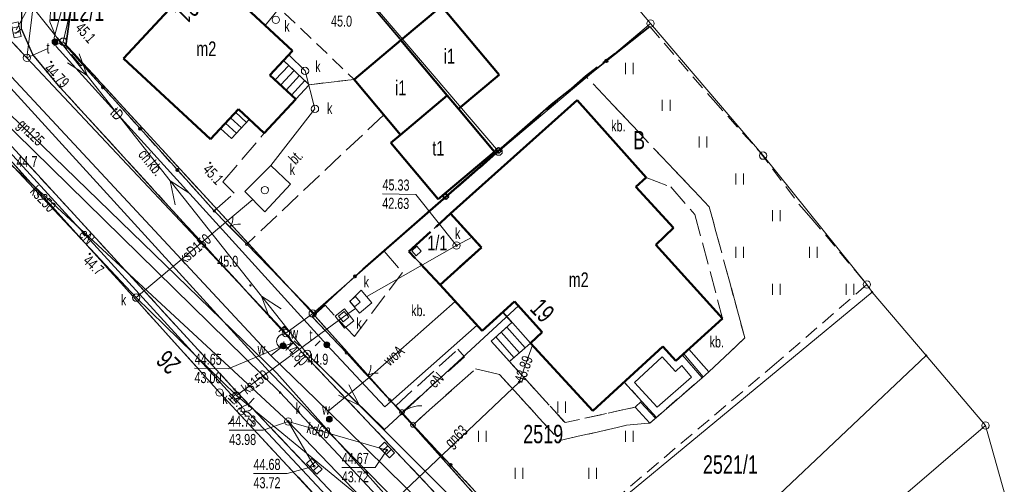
# Model space of a CAD drawing. Header units: millimetres. Extents: x 6552798 to 6553858, y 5859376 to 5860252.
# Tile 39 of 43: x 6553511 to 6553578, y 5860014 to 5860046. Entities that reach past the tile are written whole.
import ezdxf
from ezdxf.enums import TextEntityAlignment as Align

# ---------------------------------------------------------------- set-up
doc = ezdxf.new("R2010")
doc.units = ezdxf.units.MM
for name, pattern in [('1_1', [0]), ('1_OTKC', [1.5, 1, -0.5]), ('1_OTKJ', [2, 1.5, -0.5]), ('1_OTKK', [0]), ('1_OTKU', [2, 1.5, -0.5]), ('1_OTZI', [1.5, 1, -0.5]), ('1_OTZT', [1.5, 1, -0.5]), ('2_EGBA', [2.5, 2, -0.5]), ('2_EGBO', [0]), ('2_EGBS', [0]), ('2_EGBSG', [0]), ('2_EGBT', [0]), ('2_EGBU_A', [0]), ('3_SUEP_A', [0]), ('3_SUGP', [0]), ('3_SUKP', [0]), ('3_SUPK', [0]), ('3_SUTP_A', [0]), ('3_SUWP', [0]), ('GDE', [0]), ('GUK', [2, 1.5, -0.5])]:
    doc.linetypes.add(name, pattern=pattern)
for name, color, linetype, lineweight in [('Dzialki', 7, 'GDE', 18), ('EADTD_T_0', 7, 'Continuous', 25), ('EGBB_E_T_0', 7, 'Continuous', 20), ('EGBB_L_0', 7, '2_EGBU_A', 50), ('EGBC_E_T_3', 7, 'Continuous', 20), ('EGBC_L_3', 7, '2_EGBA', 50), ('EGBE_L_0', 7, '2_EGBT', 18), ('EGBE_L_3', 7, '2_EGBS', 18), ('EGBE_L_4', 7, '2_EGBO', 18), ('Kontury', 3, 'GUK', 18), ('Numery_dzialek', 7, 'Continuous', 13), ('Numery_konturow', 3, 'Continuous', 13), ('OTK_E_T_1', 7, 'Continuous', 0), ('OTK_E_T_3', 7, 'Continuous', 0), ('OTK_L_0', 7, '1_OTKJ', 18), ('OTK_L_1', 7, '1_OTKK', 25), ('OTK_L_18', 7, '1_1', 18), ('OTK_L_2', 7, '1_OTKC', 18), ('OTK_L_4', 7, '1_OTKU', 18), ('OTO_L_0', 7, 'Continuous', 35), ('OTO_L_1', 7, 'Continuous', 18), ('OTO_L_2', 7, 'Continuous', 18), ('OTR_T_0', 7, 'Continuous', 18), ('OTR_T_1', 7, 'Continuous', 18), ('OTZ_L_3', 7, '1_OTZT', 18), ('Punkty', 7, 'Continuous', 18), ('SUE_T_3', 7, 'Continuous', 18), ('SUEP_E_T_0', 1, 'Continuous', 0), ('SUEP_L_0', 1, '3_SUEP_A', 18), ('SUGP_E_T_0', 52, 'Continuous', 0), ('SUGP_L_0', 52, '3_SUGP', 18), ('SUGR_T_0', 52, 'Continuous', 18), ('SUK_E_T_4', 34, 'Continuous', 0), ('SUK_T_1', 34, 'Continuous', 18), ('SUK_T_3', 34, 'Continuous', 18), ('SUKP_E_T_0', 34, 'Continuous', 0), ('SUKP_L_0', 34, '3_SUKP', 18), ('SUKR_T_0', 34, 'Continuous', 18), ('SUP_E_T_1', 7, 'Continuous', 0), ('SUP_L_1', 7, '3_SUPK', 18), ('SUP_T_2', 7, 'Continuous', 18), ('SUP_T_4', 7, 'Continuous', 18), ('SUT_E_T_2', 30, 'Continuous', 0), ('SUT_T_2', 30, 'Continuous', 18), ('SUTP_E_T_0', 30, 'Continuous', 0), ('SUTP_L_0', 30, '3_SUTP_A', 18), ('SUW_E_T_2', 5, 'Continuous', 0), ('SUW_T_2', 5, 'Continuous', 18), ('SUW_T_5', 5, 'Continuous', 18), ('SUWP_E_T_0', 5, 'Continuous', 0), ('SUWP_L_0', 5, '3_SUWP', 18), ('SUWR_T_0', 5, 'Continuous', 18)]:
    doc.layers.add(name, color=color, linetype=linetype, lineweight=lineweight)
doc.styles.get("Standard").update_dxf_attribs({"font": 'arial.ttf'})

# ---------------------------------------------------------------- blocks, each defined once
blk = doc.blocks.new('GRT')
at = {"linetype": 'Continuous'}
blk.add_circle((0, 0), 0.25, dxfattribs=at)
blk = doc.blocks.new('GRO')
at = {"linetype": 'Continuous'}
blk.add_circle((0, 0), 0.045, dxfattribs=at)
blk = doc.blocks.new('2_OTRN')
at = {"linetype": 'Continuous'}
blk.add_circle((0, 0), 0.045, dxfattribs=at)
blk = doc.blocks.new('2_OTRS')
at = {"linetype": 'Continuous'}
blk.add_circle((0, 0), 0.045, dxfattribs=at)
blk = doc.blocks.new('2_OTZT')
at = {"linetype": 'Continuous'}
for p, q in [((-0.2625, -0.375), (-0.2625, 0.375)), ((0.2625, -0.375), (0.2625, 0.375))]:
    blk.add_line(p, q, dxfattribs=at)
blk = doc.blocks.new('4_SUEO_W')
at = {"linetype": 'Continuous'}
for p, q in [((-0.53035, 0.53035), (-0.8839, 0.8839)), ((0.53035, 0.53035), (0.8839, 0.8839)), ((-0.53035, -0.53035), (-0.8839, -0.8839)), ((0.53035, -0.53035), (0.8839, -0.8839))]:
    blk.add_line(p, q, dxfattribs=at)
blk.add_circle((0, 0), 0.025, dxfattribs=at)
blk = doc.blocks.new('4_SUPP')
at = {"linetype": 'Continuous'}
blk.add_circle((0, 0), 0.25, dxfattribs=at)
blk = doc.blocks.new('4_SUPS')
at = {"linetype": 'Continuous'}
blk.add_circle((0, 0), 0.0625, dxfattribs=at)
blk = doc.blocks.new('4_SUKK')
at = {"linetype": 'Continuous'}
for p, q in [((-0.5, -0.25), (-0.5, 0.25)), ((-0.5, 0.25), (0.5, 0.25)), ((-0.175, 0.25), (-0.175, -0.25)), ((0.175, 0.25), (0.175, -0.25)), ((0.5, 0.25), (0.5, -0.25)), ((0.5, -0.25), (-0.5, -0.25))]:
    blk.add_line(p, q, dxfattribs=at)
blk = doc.blocks.new('4_SUKS')
at = {"linetype": 'Continuous'}
blk.add_circle((0, 0), 0.25, dxfattribs=at)
blk = doc.blocks.new('4_SUPW')
at = {"linetype": 'Continuous'}
blk.add_circle((0, 0), 0.25, dxfattribs=at)
blk = doc.blocks.new('4_SUPW_A')
at = {"linetype": 'Continuous'}
for p, q in [((0.25, 0.25), (-0.25, 0.25)), ((-0.25, 0.25), (-0.25, -0.25)), ((0.25, -0.25), (0.25, 0.25)), ((-0.25, -0.25), (0.25, -0.25))]:
    blk.add_line(p, q, dxfattribs=at)
blk = doc.blocks.new('4_SUTU')
at = {"linetype": 'Continuous'}
for radius in [0.2, 0.175, 0.15, 0.125, 0.1, 0.075, 0.05, 0.025, 0.00715]:
    blk.add_circle((0, 0), radius, dxfattribs=at)
blk = doc.blocks.new('4_SUWH')
at = {"linetype": 'Continuous'}
for p, q in [((0, 1), (-0.35355, 0.64645)), ((0, 1), (0.35355, 0.64645)), ((0, 0.5), (0, 1))]:
    blk.add_line(p, q, dxfattribs=at)
blk.add_circle((0, 0), 0.5, dxfattribs=at)
blk = doc.blocks.new('4_SUWW')
at = {"linetype": 'Continuous'}
for radius in [0.2, 0.175, 0.15, 0.125, 0.1, 0.075, 0.05, 0.025, 0.00715]:
    blk.add_circle((0, 0), radius, dxfattribs=at)

msp = doc.modelspace()

# ---------------------------------------------------------------- linework, layer by layer
at = {"layer": 'Dzialki'}
for p, q in [((6553553.93, 5860045.46), (6553535.84, 5860066.82)), ((6553525.53, 5860057.95), (6553543.6, 5860036.75)), ((6553504.6, 5860050.45), (6553511.53, 5860043.13)), ((6553511.53, 5860043.13), (6553512.39, 5860050.12)), ((6553514, 5860044.22), (6553515.14, 5860049.1)), ((6553543.6, 5860036.75), (6553553.93, 5860045.46)), ((6553561.58, 5860036.48), (6553553.93, 5860045.46)), ((6553530.96, 5860025.75), (6553514, 5860044.22)), ((6553511.53, 5860043.13), (6553529.14, 5860024.42)), ((6553506.92, 5860041.77), (6553528.74, 5860020.38)), ((6553508.48, 5860038.31), (6553524.62, 5860020.39)), ((6553530.96, 5860025.75), (6553543.6, 5860036.75)), ((6553568.64, 5860027.72), (6553561.58, 5860036.48)), ((6553568.99, 5860027.21), (6553568.64, 5860027.72)), ((6553568.99, 5860027.21), (6553546.37, 5860008.54)), ((6553572.66, 5860022.89), (6553568.99, 5860027.21)), ((6553529.14, 5860024.42), (6553530.96, 5860025.75)), ((6553530.96, 5860025.75), (6553546.37, 5860008.54)), ((6553551.5, 5860002.92), (6553572.66, 5860022.89)), ((6553576.7, 5860018.14), (6553572.66, 5860022.89)), ((6553524.62, 5860020.39), (6553543.24, 5860000.37)), ((6553528.74, 5860020.38), (6553545.36, 5860002.68)), ((6553576.7, 5860018.14), (6553554.75, 5859999.37)), ((6553580.6, 5860004.42), (6553576.7, 5860018.14))]:
    msp.add_line(p, q, dxfattribs=at)
at = {"layer": 'EGBB_L_0', "linetype": '2_EGBU_A'}
for p, q in [((6553518.099, 5860043.075), (6553523.683, 5860049.078)), ((6553529.588, 5860043.595), (6553523.683, 5860049.078)), ((6553536.959, 5860044.323), (6553539.711, 5860046.635)), ((6553539.711, 5860046.635), (6553543.637, 5860041.959)), ((6553536.959, 5860044.323), (6553533.771, 5860041.657)), ((6553536.959, 5860044.323), (6553540.107, 5860040.568)), ((6553529.588, 5860043.595), (6553528.055, 5860041.956)), ((6553524.003, 5860037.592), (6553518.099, 5860043.075)), ((6553529.812, 5860040.322), (6553528.055, 5860041.956)), ((6553533.771, 5860041.657), (6553536.919, 5860037.902)), ((6553543.637, 5860041.959), (6553540.874, 5860039.648)), ((6553529.812, 5860040.322), (6553527.67, 5860038.011)), ((6553540.107, 5860040.568), (6553536.919, 5860037.902)), ((6553540.107, 5860040.568), (6553540.874, 5860039.648)), ((6553540.33, 5860032.55), (6553548.93, 5860040.25)), ((6553548.93, 5860040.25), (6553553.64, 5860034.99)), ((6553525.912, 5860039.646), (6553524.003, 5860037.592)), ((6553527.67, 5860038.011), (6553525.912, 5860039.646)), ((6553540.874, 5860039.648), (6553543.324, 5860036.733)), ((6553536.919, 5860037.902), (6553536.272, 5860037.351)), ((6553536.272, 5860037.351), (6553539.489, 5860033.516)), ((6553543.324, 5860036.733), (6553539.489, 5860033.516)), ((6553553.64, 5860034.99), (6553552.93, 5860034.36)), ((6553552.93, 5860034.36), (6553555.48, 5860031.58)), ((6553542.43, 5860030.24), (6553540.33, 5860032.55)), ((6553554.28, 5860030.43), (6553555.48, 5860031.58)), ((6553539.63, 5860027.7), (6553542.43, 5860030.24)), ((6553554.28, 5860030.43), (6553558.83, 5860025.42)), ((6553539.63, 5860027.7), (6553542.47, 5860024.58)), ((6553542.47, 5860024.58), (6553544.67, 5860026.58)), ((6553544.67, 5860026.58), (6553546.57, 5860024.49)), ((6553555.65, 5860022.53), (6553558.83, 5860025.42)), ((6553545.77, 5860023.75), (6553546.57, 5860024.49)), ((6553545.77, 5860023.75), (6553550.01, 5860019.14)), ((6553550.01, 5860019.14), (6553554.76, 5860023.51)), ((6553554.76, 5860023.51), (6553555.65, 5860022.53))]:
    msp.add_line(p, q, dxfattribs=at)
at = {"layer": 'EGBC_L_3', "linetype": '2_EGBA'}
for p, q in [((6553537.5, 5860029.96), (6553540.33, 5860032.55)), ((6553540.33, 5860032.55), (6553542.43, 5860030.24)), ((6553542.43, 5860030.24), (6553539.63, 5860027.7)), ((6553539.63, 5860027.7), (6553537.5, 5860029.96))]:
    msp.add_line(p, q, dxfattribs=at)
at = {"layer": 'EGBE_L_0', "linetype": '2_EGBT'}
for p, q in [((6553552.14, 5860021.1), (6553554.76, 5860023.51)), ((6553554.76, 5860023.51), (6553555.65, 5860022.53)), ((6553552.845, 5860021.069), (6553554.728, 5860022.801)), ((6553554.728, 5860022.801), (6553555.616, 5860021.824)), ((6553555.65, 5860022.53), (6553556.09, 5860022.93)), ((6553556.09, 5860022.93), (6553557.43, 5860021.39)), ((6553555.616, 5860021.824), (6553556.048, 5860022.216)), ((6553556.048, 5860022.216), (6553556.724, 5860021.44)), ((6553554.33, 5860018.7), (6553552.14, 5860021.1)), ((6553554.371, 5860019.397), (6553552.845, 5860021.069)), ((6553557.43, 5860021.39), (6553554.33, 5860018.7)), ((6553556.724, 5860021.44), (6553554.371, 5860019.397))]:
    msp.add_line(p, q, dxfattribs=at)
at = {"layer": 'EGBE_L_3', "linetype": '2_EGBS'}
for p, q in [((6553528.055, 5860041.956), (6553528.977, 5860042.943)), ((6553529.342, 5860042.6), (6553528.418, 5860041.618)), ((6553529.706, 5860042.258), (6553528.784, 5860041.278)), ((6553529.812, 5860040.322), (6553528.055, 5860041.956)), ((6553530.07, 5860041.915), (6553529.15, 5860040.937)), ((6553530.435, 5860041.573), (6553529.517, 5860040.596)), ((6553530.726, 5860041.299), (6553529.812, 5860040.322)), ((6553525.912, 5860039.646), (6553526.654, 5860038.956)), ((6553525.364, 5860039.056), (6553526.108, 5860038.364)), ((6553526.654, 5860038.956), (6553525.434, 5860037.632)), ((6553525.704, 5860039.422), (6553526.447, 5860038.732)), ((6553525.434, 5860037.632), (6553524.683, 5860038.323)), ((6553525.023, 5860038.69), (6553525.769, 5860037.996)), ((6553544.67, 5860026.58), (6553543.858, 5860025.842)), ((6553546.57, 5860024.49), (6553544.67, 5860026.58)), ((6553543.858, 5860025.842), (6553544.5, 5860025.14)), ((6553545.77, 5860023.75), (6553543.896, 5860025.877)), ((6553543.09, 5860023.87), (6553544.5, 5860025.14)), ((6553545.395, 5860023.419), (6553544.154, 5860024.828)), ((6553544.645, 5860022.758), (6553543.411, 5860024.159)), ((6553545.02, 5860023.089), (6553543.782, 5860024.493)), ((6553545.77, 5860023.75), (6553546.57, 5860024.49)), ((6553544.34, 5860022.49), (6553543.09, 5860023.87)), ((6553556.09, 5860022.93), (6553556.541, 5860023.339)), ((6553557.43, 5860021.39), (6553556.09, 5860022.93)), ((6553557.509, 5860021.457), (6553556.186, 5860023.017)), ((6553556.541, 5860023.339), (6553557.89, 5860021.78)), ((6553553.246, 5860019.731), (6553554.262, 5860018.641)), ((6553553.32, 5860019.8), (6553554.33, 5860018.7)), ((6553552.88, 5860019.39), (6553553.884, 5860018.313)), ((6553553.88, 5860018.31), (6553552.88, 5860019.39)), ((6553554.33, 5860018.7), (6553553.88, 5860018.31))]:
    msp.add_line(p, q, dxfattribs=at)
at = {"layer": 'EGBE_L_3', "linetype": '2_EGBSG'}
for p, q in [((6553528.977, 5860042.943), (6553530.726, 5860041.299)), ((6553524.683, 5860038.323), (6553525.912, 5860039.646)), ((6553545.77, 5860023.75), (6553544.34, 5860022.49)), ((6553557.89, 5860021.78), (6553557.43, 5860021.39)), ((6553552.88, 5860019.39), (6553553.32, 5860019.8))]:
    msp.add_line(p, q, dxfattribs=at)
at = {"layer": 'EGBE_L_3', "linetype": '2_EGBS'}
for p in [(6553528.977, 5860042.943), (6553524.683, 5860038.323), (6553557.89, 5860021.78)]:
    msp.add_point(p, dxfattribs=at)
at = {"layer": 'EGBE_L_4', "linetype": '2_EGBS'}
for p, q in [((6553537.69, 5860030.01), (6553538.03, 5860030.32)), ((6553538.03, 5860030.32), (6553538.34, 5860029.98)), ((6553538, 5860029.67), (6553537.69, 5860030.01)), ((6553538.34, 5860029.98), (6553538, 5860029.67))]:
    msp.add_line(p, q, dxfattribs=at)
at = {"layer": 'Kontury'}
for p, q in [((6553504.6, 5860050.45), (6553511.53, 5860043.13)), ((6553514, 5860044.22), (6553515.14, 5860049.1)), ((6553511.53, 5860043.13), (6553514, 5860044.22)), ((6553514, 5860044.22), (6553530.96, 5860025.75)), ((6553524.62, 5860020.39), (6553508.48, 5860038.31)), ((6553530.96, 5860025.75), (6553546.37, 5860008.54)), ((6553543.24, 5860000.37), (6553524.62, 5860020.39))]:
    msp.add_line(p, q, dxfattribs=at)
at = {"layer": 'OTK_L_0', "linetype": '1_OTKJ'}
for p, q in [((6553511.15, 5860045.1), (6553511.2, 5860047.06)), ((6553506.16, 5860040.91), (6553511.15, 5860045.1)), ((6553511.92, 5860043.34), (6553511.15, 5860045.1)), ((6553513.8, 5860041.1), (6553511.92, 5860043.34)), ((6553530.25, 5860023.11), (6553513.8, 5860041.1)), ((6553525.65, 5860020.6), (6553507.99, 5860039.82)), ((6553548.41, 5860003.91), (6553530.25, 5860023.11)), ((6553563.57, 5859980.49), (6553525.65, 5860020.6))]:
    msp.add_line(p, q, dxfattribs=at)
at = {"layer": 'OTK_L_1', "linetype": '1_OTKK'}
for p, q in [((6553511.15, 5860045.1), (6553511.2, 5860047.06)), ((6553511.92, 5860043.34), (6553511.15, 5860045.1)), ((6553513.8, 5860041.1), (6553511.92, 5860043.34)), ((6553530.25, 5860023.11), (6553513.8, 5860041.1)), ((6553525.65, 5860020.6), (6553507.99, 5860039.82)), ((6553548.41, 5860003.91), (6553530.25, 5860023.11)), ((6553563.57, 5859980.49), (6553525.65, 5860020.6))]:
    msp.add_line(p, q, dxfattribs=at)
at = {"layer": 'OTK_L_18', "linetype": '1_1'}
for p, q in [((6553509.955, 5860041.58), (6553527.95, 5860021.855)), ((6553527.95, 5860021.855), (6553614.078, 5859934.236))]:
    msp.add_line(p, q, dxfattribs=at)
at = {"layer": 'OTK_L_2', "linetype": '1_OTKC'}
for p, q in [((6553523.605, 5860051.339), (6553533.771, 5860041.657)), ((6553529.588, 5860043.595), (6553523.683, 5860049.078)), ((6553511.15, 5860045.1), (6553511.2, 5860047.06)), ((6553513.093, 5860045.565), (6553513.147, 5860046.584)), ((6553513.441, 5860044.68), (6553513.093, 5860045.565)), ((6553511.92, 5860043.34), (6553511.15, 5860045.1)), ((6553515.212, 5860042.575), (6553513.441, 5860044.68)), ((6553529.588, 5860043.595), (6553528.977, 5860042.943)), ((6553513.8, 5860041.1), (6553511.92, 5860043.34)), ((6553528.977, 5860042.943), (6553530.726, 5860041.299)), ((6553515.212, 5860042.575), (6553515.31, 5860042.664)), ((6553524.266, 5860032.718), (6553515.31, 5860042.664)), ((6553530.726, 5860041.299), (6553533.771, 5860041.657)), ((6553530.25, 5860023.11), (6553513.8, 5860041.1)), ((6553526.475, 5860030.467), (6553524.266, 5860032.718)), ((6553526.475, 5860030.467), (6553531.08, 5860025.731)), ((6553530.93, 5860025.52), (6553531.08, 5860025.731)), ((6553530.93, 5860025.52), (6553533.25, 5860023.08)), ((6553548.41, 5860003.91), (6553530.25, 5860023.11)), ((6553533.25, 5860023.08), (6553536.2, 5860019.88)), ((6553536.2, 5860019.88), (6553546.47, 5860008.88))]:
    msp.add_line(p, q, dxfattribs=at)
at = {"layer": 'OTK_L_4', "linetype": '1_OTKU'}
for p, q in [((6553530.726, 5860041.299), (6553533.771, 5860041.657)), ((6553533.771, 5860041.657), (6553535.789, 5860039.25)), ((6553549.5, 5860041.9), (6553535.81, 5860029.98)), ((6553557.92, 5860033), (6553549.5, 5860041.9)), ((6553530.726, 5860041.299), (6553529.812, 5860040.322)), ((6553529.812, 5860040.322), (6553527.67, 5860038.011)), ((6553540.33, 5860032.55), (6553548.93, 5860040.25)), ((6553548.93, 5860040.25), (6553553.64, 5860034.99)), ((6553535.789, 5860039.25), (6553526.475, 5860030.467)), ((6553524.843, 5860034.69), (6553527.67, 5860038.011)), ((6553553.64, 5860034.99), (6553555.31, 5860034.36)), ((6553525.623, 5860033.929), (6553524.843, 5860034.69)), ((6553555.31, 5860034.36), (6553556.94, 5860032.48)), ((6553524.266, 5860032.718), (6553525.623, 5860033.929)), ((6553560.34, 5860024.09), (6553557.92, 5860033)), ((6553526.475, 5860030.467), (6553524.266, 5860032.718)), ((6553540.33, 5860032.55), (6553537.5, 5860029.96)), ((6553556.94, 5860032.48), (6553558.83, 5860025.42)), ((6553535.81, 5860029.98), (6553537.06, 5860028.55)), ((6553537.5, 5860029.96), (6553539.63, 5860027.7)), ((6553537.06, 5860028.55), (6553533.79, 5860024.19)), ((6553542.47, 5860024.58), (6553539.63, 5860027.7)), ((6553531.81, 5860026.31), (6553530.93, 5860025.52)), ((6553533.79, 5860024.19), (6553531.81, 5860026.31)), ((6553530.93, 5860025.52), (6553533.25, 5860023.08)), ((6553543.86, 5860025.84), (6553542.47, 5860024.58)), ((6553544.5, 5860025.14), (6553543.86, 5860025.84)), ((6553543.09, 5860023.87), (6553544.5, 5860025.14)), ((6553558.83, 5860025.42), (6553556.54, 5860023.34)), ((6553544.34, 5860022.49), (6553543.09, 5860023.87)), ((6553557.89, 5860021.78), (6553560.34, 5860024.09)), ((6553533.25, 5860023.08), (6553536.2, 5860019.88)), ((6553536.6, 5860019.48), (6553540.82, 5860023.32)), ((6553541.29, 5860022.81), (6553537.03, 5860019.05)), ((6553540.82, 5860023.32), (6553541.29, 5860022.81)), ((6553556.54, 5860023.34), (6553557.89, 5860021.78)), ((6553548.12, 5860018.34), (6553544.34, 5860022.49)), ((6553537.78, 5860018.2), (6553542.02, 5860021.99)), ((6553542.02, 5860021.99), (6553543.67, 5860021.6)), ((6553543.67, 5860021.6), (6553547.76, 5860017.12)), ((6553536.2, 5860019.88), (6553536.6, 5860019.48)), ((6553537.03, 5860019.05), (6553537.78, 5860018.2)), ((6553552.88, 5860019.39), (6553548.12, 5860018.34)), ((6553553.88, 5860018.31), (6553552.88, 5860019.39)), ((6553547.76, 5860017.12), (6553552.3, 5860018.16)), ((6553552.3, 5860018.16), (6553553.88, 5860018.31))]:
    msp.add_line(p, q, dxfattribs=at)
at = {"layer": 'OTO_L_0'}
for p, q in [((6553514.17, 5860043.93), (6553514.604, 5860047.094)), ((6553536.909, 5860044.383), (6553534.499, 5860047.256)), ((6553553.873, 5860045.247), (6553550.935, 5860042.918)), ((6553516.699, 5860041.121), (6553514.17, 5860043.93)), ((6553550.935, 5860042.918), (6553550.142, 5860042.289)), ((6553550.142, 5860042.289), (6553547.179, 5860039.96)), ((6553519.228, 5860038.313), (6553516.699, 5860041.121)), ((6553543.595, 5860036.83), (6553547.179, 5860039.96)), ((6553521.756, 5860035.505), (6553519.228, 5860038.313)), ((6553540.011, 5860033.7), (6553543.595, 5860036.83)), ((6553524.266, 5860032.718), (6553521.756, 5860035.505)), ((6553534.362, 5860028.767), (6553540.011, 5860033.7)), ((6553526.475, 5860030.467), (6553531.08, 5860025.731)), ((6553531.08, 5860025.731), (6553533.833, 5860028.278)), ((6553533.833, 5860028.278), (6553534.362, 5860028.767)), ((6553530.93, 5860025.52), (6553531.08, 5860025.731)), ((6553530.93, 5860025.52), (6553533.25, 5860023.08)), ((6553536.2, 5860019.88), (6553536.6, 5860019.48)), ((6553536.6, 5860019.48), (6553537.03, 5860019.05)), ((6553537.78, 5860018.2), (6553540.337, 5860015.457)), ((6553540.337, 5860015.457), (6553542.382, 5860013.265))]:
    msp.add_line(p, q, dxfattribs=at)
for centre, radius in [((6553550.935, 5860042.918), 0.085), ((6553516.699, 5860041.121), 0.085), ((6553519.228, 5860038.313), 0.085), ((6553543.595, 5860036.83), 0.17), ((6553521.756, 5860035.505), 0.085), ((6553540.011, 5860033.7), 0.17), ((6553533.833, 5860028.278), 0.085), ((6553540.337, 5860015.457), 0.085)]:
    msp.add_circle(centre, radius, dxfattribs=at)
at = {"layer": 'OTO_L_1'}
for p, q in [((6553524.266, 5860032.718), (6553525.151, 5860031.815)), ((6553525.064, 5860031.905), (6553525.589, 5860031.369)), ((6553525.589, 5860031.369), (6553526.475, 5860030.467)), ((6553533.25, 5860023.08), (6553534.513, 5860021.71)), ((6553534.428, 5860021.802), (6553534.937, 5860021.25)), ((6553534.937, 5860021.25), (6553536.2, 5860019.88))]:
    msp.add_line(p, q, dxfattribs=at)
for centre in [(6553524.266, 5860032.718), (6553526.475, 5860030.467), (6553533.25, 5860023.08), (6553536.2, 5860019.88)]:
    msp.add_circle(centre, 0.085, dxfattribs=at)
for centre, start, end in [((6553524.534, 5860032.247), 322.40426, 6.47863), ((6553525.921, 5860030.833), 82.44098, 126.51535), ((6553533.91, 5860022.16), 320.61664, 4.69101), ((6553535.252, 5860020.704), 80.65336, 124.72773)]:
    msp.add_arc(centre, 1, start, end, dxfattribs=at)
at = {"layer": 'OTO_L_2'}
for p, q in [((6553537.91, 5860019.443), (6553537.992, 5860019.456)), ((6553537.992, 5860019.456), (6553538.082, 5860019.475)), ((6553538.082, 5860019.475), (6553538.17, 5860019.481)), ((6553538.17, 5860019.481), (6553538.257, 5860019.488)), ((6553538.257, 5860019.488), (6553538.35, 5860019.489)), ((6553538.35, 5860019.489), (6553538.38, 5860019.485)), ((6553537.03, 5860019.05), (6553537.115, 5860019.105)), ((6553537.03, 5860019.05), (6553537.405, 5860018.625)), ((6553537.115, 5860019.105), (6553537.2, 5860019.16)), ((6553537.2, 5860019.16), (6553537.277, 5860019.208)), ((6553537.277, 5860019.208), (6553537.372, 5860019.251)), ((6553537.372, 5860019.251), (6553537.455, 5860019.294)), ((6553537.455, 5860019.294), (6553537.542, 5860019.331)), ((6553537.542, 5860019.331), (6553537.635, 5860019.362)), ((6553537.635, 5860019.362), (6553537.722, 5860019.399)), ((6553537.722, 5860019.399), (6553537.812, 5860019.418)), ((6553537.812, 5860019.418), (6553537.91, 5860019.443)), ((6553537.405, 5860018.625), (6553537.78, 5860018.2))]:
    msp.add_line(p, q, dxfattribs=at)
for centre in [(6553537.03, 5860019.05), (6553537.78, 5860018.2)]:
    msp.add_circle(centre, 0.17, dxfattribs=at)
at = {"layer": 'OTZ_L_3', "linetype": '1_OTZI'}
for p, q in [((6553549.5, 5860041.9), (6553553.873, 5860045.247)), ((6553553.873, 5860045.247), (6553558.175, 5860040.267)), ((6553557.92, 5860033), (6553549.5, 5860041.9)), ((6553558.175, 5860040.267), (6553561.317, 5860036.783)), ((6553561.317, 5860036.783), (6553564.183, 5860032.968)), ((6553560.34, 5860024.09), (6553557.92, 5860033)), ((6553564.183, 5860032.968), (6553564.85, 5860032.24)), ((6553564.85, 5860032.24), (6553568.64, 5860027.72)), ((6553568.64, 5860027.72), (6553562.49, 5860022.4)), ((6553545.77, 5860023.75), (6553544.34, 5860022.49)), ((6553550.01, 5860019.14), (6553545.77, 5860023.75)), ((6553557.89, 5860021.78), (6553560.34, 5860024.09)), ((6553544.34, 5860022.49), (6553548.12, 5860018.34)), ((6553562.49, 5860022.4), (6553546.47, 5860008.88)), ((6553537.78, 5860018.2), (6553542.02, 5860021.99)), ((6553542.02, 5860021.99), (6553543.67, 5860021.6)), ((6553543.67, 5860021.6), (6553547.76, 5860017.12)), ((6553557.43, 5860021.39), (6553557.89, 5860021.78)), ((6553552.14, 5860021.1), (6553550.01, 5860019.14)), ((6553553.32, 5860019.8), (6553552.14, 5860021.1)), ((6553553.88, 5860018.31), (6553557.43, 5860021.39)), ((6553552.88, 5860019.39), (6553553.32, 5860019.8)), ((6553548.12, 5860018.34), (6553552.88, 5860019.39)), ((6553546.47, 5860008.88), (6553537.78, 5860018.2)), ((6553547.76, 5860017.12), (6553552.3, 5860018.16)), ((6553552.3, 5860018.16), (6553553.88, 5860018.31))]:
    msp.add_line(p, q, dxfattribs=at)
at = {"layer": 'SUEP_L_0', "linetype": '3_SUEP_A'}
for p, q in [((6553515.617, 5860041.914), (6553509.406, 5860049.751)), ((6553515.617, 5860041.914), (6553515.077, 5860043.4)), ((6553514.293, 5860042.779), (6553515.617, 5860041.914)), ((6553521.273, 5860034.776), (6553515.617, 5860041.914)), ((6553509.58, 5860037.56), (6553526.11, 5860019.48)), ((6553527.484, 5860026.939), (6553521.273, 5860034.776)), ((6553521.617, 5860033.135), (6553521.273, 5860034.776)), ((6553521.273, 5860034.776), (6553522.597, 5860033.911)), ((6553530.59, 5860023.02), (6553527.484, 5860026.939)), ((6553528.024, 5860025.453), (6553527.484, 5860026.939)), ((6553527.484, 5860026.939), (6553528.808, 5860026.074)), ((6553535.84, 5860017.865), (6553544.941, 5860026.281)), ((6553530.59, 5860023.02), (6553535.84, 5860017.865)), ((6553530.59, 5860023.02), (6553534.135, 5860019.494)), ((6553533.424, 5860020.906), (6553534.135, 5860019.494)), ((6553534.135, 5860019.494), (6553532.719, 5860020.197)), ((6553526.11, 5860019.48), (6553526.1, 5860019.12)), ((6553534.135, 5860019.494), (6553541.225, 5860012.442)), ((6553526.1, 5860019.12), (6553526.59, 5860019.02)), ((6553526.59, 5860019.02), (6553543.65, 5860000.89))]:
    msp.add_line(p, q, dxfattribs=at)
at = {"layer": 'SUGP_L_0', "linetype": '3_SUGP'}
for p, q in [((6553505.39, 5860044.12), (6553528.513, 5860021.697)), ((6553545.909, 5860023.598), (6553544.996, 5860021.098)), ((6553536.352, 5860012.907), (6553528.513, 5860021.697)), ((6553544.996, 5860021.098), (6553536.352, 5860012.907))]:
    msp.add_line(p, q, dxfattribs=at)
at = {"layer": 'SUKP_L_0', "linetype": '3_SUKP'}
for p, q in [((6553530.439, 5860042.233), (6553529.346, 5860043.337)), ((6553531.113, 5860039.653), (6553530.439, 5860042.233)), ((6553518.963, 5860026.831), (6553504.899, 5860041.778)), ((6553529.29, 5860018.42), (6553505.929, 5860040.023)), ((6553528.122, 5860035.801), (6553531.113, 5860039.653)), ((6553526.883, 5860033.496), (6553518.963, 5860026.831)), ((6553541.802, 5860030.931), (6553540.735, 5860030.378)), ((6553540.735, 5860030.378), (6553534.63, 5860026.903)), ((6553525.771, 5860020.185), (6553518.963, 5860026.831)), ((6553533.057, 5860025.535), (6553525.771, 5860020.185)), ((6553533.057, 5860025.535), (6553533.878, 5860026.101)), ((6553559.67, 5859992.36), (6553525.771, 5860020.185)), ((6553550.84, 5859996.06), (6553529.29, 5860018.42)), ((6553531.068, 5860015.376), (6553529.29, 5860018.42)), ((6553529.29, 5860018.42), (6553536.003, 5860016.475))]:
    msp.add_line(p, q, dxfattribs=at)
at = {"layer": 'SUKR_T_0', "linetype": 'Continuous', "lineweight": 0}
for p, q in [((6553510.801, 5860045.021), (6553511.79, 5860046.841)), ((6553535.696, 5860033.877), (6553537.976, 5860033.845)), ((6553540.735, 5860030.378), (6553537.976, 5860033.845)), ((6553529.29, 5860018.42), (6553527.586, 5860017.819)), ((6553525.279, 5860017.819), (6553527.586, 5860017.819)), ((6553536.003, 5860016.475), (6553535.217, 5860015.284)), ((6553526.935, 5860014.88), (6553529.215, 5860014.88)), ((6553531.068, 5860015.376), (6553529.215, 5860014.88)), ((6553532.937, 5860015.284), (6553535.217, 5860015.284))]:
    msp.add_line(p, q, dxfattribs=at)
at = {"layer": 'SUP_L_1', "linetype": '3_SUPK'}
for p, q in [((6553528.122, 5860035.801), (6553526.343, 5860034.037)), ((6553529.455, 5860034.534), (6553528.122, 5860035.801)), ((6553527.707, 5860032.668), (6553529.455, 5860034.534)), ((6553526.343, 5860034.037), (6553527.707, 5860032.668)), ((6553533.481, 5860026.569), (6553534.252, 5860027.348)), ((6553534.252, 5860027.348), (6553534.983, 5860026.486)), ((6553534.15, 5860025.78), (6553533.481, 5860026.569)), ((6553534.983, 5860026.486), (6553534.15, 5860025.78)), ((6553532.487, 5860025.563), (6553533.114, 5860026.074)), ((6553533.126, 5860024.754), (6553532.487, 5860025.563)), ((6553533.114, 5860026.074), (6553533.761, 5860025.255)), ((6553533.761, 5860025.255), (6553533.126, 5860024.754))]:
    msp.add_line(p, q, dxfattribs=at)
at = {"layer": 'SUTP_L_0', "linetype": '3_SUTP_A'}
for p, q in [((6553513.379, 5860044.505), (6553514.495, 5860048.59)), ((6553513.439, 5860044.215), (6553513.379, 5860044.505)), ((6553513.508, 5860043.887), (6553513.439, 5860044.215)), ((6553531.92, 5860023.63), (6553513.508, 5860043.887)), ((6553542.132, 5860024.952), (6553535.863, 5860019.407)), ((6553535.863, 5860019.407), (6553531.92, 5860023.63))]:
    msp.add_line(p, q, dxfattribs=at)
at = {"layer": 'SUWP_L_0', "linetype": '3_SUWP'}
for p, q in [((6553528.12, 5860022.903), (6553505.83, 5860046.81)), ((6553527.727, 5860045.323), (6553529.003, 5860046.884)), ((6553540.65, 5860026.58), (6553534.8, 5860021.41)), ((6553528.94, 5860023.55), (6553528.12, 5860022.903)), ((6553529, 5860023.86), (6553528.94, 5860023.55)), ((6553532.007, 5860019.109), (6553528.12, 5860022.903)), ((6553534.8, 5860021.41), (6553532.007, 5860019.109)), ((6553538.815, 5860012.443), (6553532.007, 5860019.109))]:
    msp.add_line(p, q, dxfattribs=at)
at = {"layer": 'SUWR_T_0', "linetype": 'Continuous', "lineweight": 0}
for p in [(6553528.94, 5860023.55), (6553522.93, 5860022.037)]:
    msp.add_line(p, (6553525.21, 5860022.005), dxfattribs=at)

# ---------------------------------------------------------------- block references
at = {"layer": 'OTR_T_0', "rotation": 314.952877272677}
msp.add_blockref('2_OTRS', (6553513.185, 5860042.843), dxfattribs=at)
at = {"layer": 'OTR_T_0'}
for p in [(6553529.46, 5860023.97), (6553525.65, 5860020.6)]:
    msp.add_blockref('2_OTRS', p, dxfattribs=at)
at = {"layer": 'OTR_T_1'}
for p, rotation in [((6553515.324, 5860045.614), 312.0328757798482), ((6553523.991, 5860035.992), 312.7328745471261), ((6553515.804, 5860029.805), 316.7328723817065), ((6553526.726, 5860027.663), 359.202849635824)]:
    msp.add_blockref('2_OTRN', p, dxfattribs=dict(at, rotation=rotation))
msp.add_blockref('2_OTRN', (6553530.59, 5860023.02), dxfattribs=at)
at = {"layer": 'OTZ_L_3'}
for p in [(6553552.49, 5860042.4), (6553554.99, 5860039.9), (6553557.49, 5860037.4), (6553559.99, 5860034.9), (6553562.49, 5860032.4), (6553559.99, 5860029.9), (6553564.99, 5860029.9), (6553562.49, 5860027.4), (6553567.49, 5860027.4), (6553547.88, 5860019.39), (6553542.49, 5860017.4), (6553552.49, 5860017.4), (6553544.99, 5860014.9), (6553549.99, 5860014.9)]:
    msp.add_blockref('2_OTZT', p, dxfattribs=at)
at = {"layer": 'Punkty'}
for name, p in [('GRT', (6553553.93, 5860045.46)), ('GRT', (6553514, 5860044.22)), ('GRT', (6553511.53, 5860043.13)), ('GRT', (6553543.6, 5860036.75)), ('GRT', (6553561.58, 5860036.48)), ('GRT', (6553568.64, 5860027.72)), ('GRO', (6553568.99, 5860027.21)), ('GRT', (6553530.96, 5860025.75)), ('GRT', (6553529.14, 5860024.42)), ('GRO', (6553572.66, 5860022.89)), ('GRT', (6553524.62, 5860020.39)), ('GRO', (6553528.74, 5860020.38)), ('GRT', (6553576.7, 5860018.14))]:
    msp.add_blockref(name, p, dxfattribs=at)
at = {"layer": 'SUE_T_3'}
for name, p in [('4_SUEO_W', (6553530.59, 5860023.02)), ('4_SUPP', (6553530.59, 5860023.02)), ('4_SUEO_W', (6553526.1, 5860019.12)), ('4_SUPP', (6553526.1, 5860019.12))]:
    msp.add_blockref(name, p, dxfattribs=at)
at = {"layer": 'SUGR_T_0', "rotation": 70.86287477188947}
msp.add_blockref('4_SUPS', (6553544.996, 5860021.098), dxfattribs=at)
at = {"layer": 'SUK_T_1'}
for p, rotation in [((6553510.801, 5860045.021), 281.6114830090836), ((6553536.003, 5860016.475), 314.0178824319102), ((6553531.068, 5860015.376), 313.2986464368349)]:
    msp.add_blockref('4_SUKK', p, dxfattribs=dict(at, rotation=rotation))
at = {"layer": 'SUK_T_3'}
for p in [(6553528.457, 5860045.701), (6553530.439, 5860042.233), (6553531.113, 5860039.653), (6553540.735, 5860030.378), (6553518.963, 5860026.831), (6553525.771, 5860020.185), (6553529.29, 5860018.42)]:
    msp.add_blockref('4_SUKS', p, dxfattribs=at)
at = {"layer": 'SUKR_T_0', "rotation": 359.2028489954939}
msp.add_blockref('4_SUPS', (6553540.735, 5860030.378), dxfattribs=at)
at = {"layer": 'SUKR_T_0'}
for p in [(6553529.29, 5860018.42), (6553536.003, 5860016.475), (6553531.068, 5860015.376)]:
    msp.add_blockref('4_SUPS', p, dxfattribs=at)
at = {"layer": 'SUP_T_2'}
msp.add_blockref('4_SUPP', (6553530.59, 5860023.02), dxfattribs=at)
at = {"layer": 'SUP_T_4'}
for name, p, rotation in [('4_SUPW', (6553527.706, 5860034.14), 359.2028495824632), ('4_SUPW_A', (6553533.841, 5860026.554), 219.5628685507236), ('4_SUPW_A', (6553533.057, 5860025.535), 219.5628685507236)]:
    msp.add_blockref(name, p, dxfattribs=dict(at, rotation=rotation))
at = {"layer": 'SUT_T_2'}
for p in [(6553513.439, 5860044.215), (6553531.92, 5860023.63)]:
    msp.add_blockref('4_SUTU', p, dxfattribs=at)
at = {"layer": 'SUW_T_2'}
msp.add_blockref('4_SUWH', (6553529, 5860023.86), dxfattribs=at)
at = {"layer": 'SUW_T_5'}
for p in [(6553528.94, 5860023.55), (6553528.94, 5860023.55), (6553532.09, 5860018.57)]:
    msp.add_blockref('4_SUWW', p, dxfattribs=at)
at = {"layer": 'SUWR_T_0', "rotation": 359.2000000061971}
msp.add_blockref('4_SUPS', (6553528.94, 5860023.55), dxfattribs=at)

# ---------------------------------------------------------------- texts
at = {"layer": 'EADTD_T_0', "width": 0.7}
for s, rotation, p in [('21', 224.199, (6553521.981, 5860046.716)), ('19', 314.199, (6553546.13, 5860025.528)), ('26', 136.053, (6553521.583, 5860022.889))]:
    msp.add_text(s, height=1.25, rotation=rotation, dxfattribs=at).set_placement(p, align=Align.CENTER)
at = {"layer": 'EGBB_E_T_0', "width": 0.7}
for s, p in [('m2', (6553523.723, 5860043.748)), ('i1', (6553540.257, 5860043.262)), ('i1', (6553536.939, 5860041.113)), ('t1', (6553539.497, 5860036.979)), ('m2', (6553549.044, 5860028.054))]:
    msp.add_text(s, height=1, dxfattribs=at).set_placement(p, align=Align.MIDDLE)
at = {"layer": 'EGBC_E_T_3', "width": 0.7}
msp.add_text('1/1', height=1, dxfattribs=at).set_placement((6553539.434, 5860030.572), align=Align.MIDDLE)
at = {"layer": 'Numery_dzialek', "width": 0.7}
for s, p in [('1112/1', (6553513.05, 5860046.88)), ('2519', (6553545.27, 5860018.19)), ('2521/1', (6553557.49, 5860016.12))]:
    msp.add_text(s, height=1.25, dxfattribs=at).set_placement(p, align=Align.TOP_LEFT)
at = {"layer": 'Numery_konturow', "width": 0.7}
msp.add_text('B', height=1.25, dxfattribs=at).set_placement((6553553.556, 5860038.158), align=Align.TOP_RIGHT)
at = {"layer": 'OTK_E_T_1', "lineweight": 9, "width": 0.7}
msp.add_text('ch.kb.', height=0.75, rotation=309.55966, dxfattribs=at).set_placement((6553519.972, 5860036.026), align=Align.MIDDLE)
at = {"layer": 'OTK_E_T_3', "lineweight": 9, "width": 0.7}
for p in [(6553551.739, 5860038.514), (6553538.139, 5860025.966), (6553558.431, 5860023.838)]:
    msp.add_text('kb.', height=0.75, dxfattribs=at).set_placement(p, align=Align.MIDDLE)
msp.add_text('bt.', height=0.75, rotation=45.79887, dxfattribs=at).set_placement((6553529.797, 5860036.391), align=Align.MIDDLE)
at = {"layer": 'OTR_T_0', "lineweight": 9, "width": 0.7}
for s, rotation, p in [('44.79', 314.95288, (6553513.185, 5860042.843)), ('44.80', 314.01342, (6553529.46, 5860023.97)), ('44.72', 314.70194, (6553525.65, 5860020.6))]:
    msp.add_text(s, height=0.75, rotation=rotation, dxfattribs=at).set_placement(p, align=Align.TOP_LEFT)
at = {"layer": 'OTR_T_1', "lineweight": 9, "width": 0.7}
for s, rotation, p in [('45.0', 359.20285, (6553532.213, 5860046.005)), ('45.1', 312.03288, (6553515.324, 5860045.614)), ('45.1', 312.73287, (6553523.991, 5860035.992)), ('44.7', 316.73287, (6553515.804, 5860029.805)), ('45.0', 359.20285, (6553524.474, 5860029.695))]:
    msp.add_text(s, height=0.75, rotation=rotation, dxfattribs=at).set_placement(p, align=Align.TOP_LEFT)
for s, p in [('44.7', (6553510.82, 5860036.45)), ('44.9', (6553530.59, 5860023.02))]:
    msp.add_text(s, height=0.75, dxfattribs=at).set_placement(p, align=Align.TOP_LEFT)
at = {"layer": 'SUEP_E_T_0', "lineweight": 9, "width": 0.7}
for rotation, p in [(312.43574, (6553515.598, 5860030.978)), (43.89018, (6553539.342, 5860021.233))]:
    msp.add_text('eN', height=0.75, rotation=rotation, dxfattribs=at).set_placement(p, align=Align.MIDDLE)
at = {"layer": 'SUGP_E_T_0', "lineweight": 9, "width": 0.7}
for s, rotation, p in [('gn125', 315.88092, (6553511.723, 5860037.979)), ('gn63', 43.2129, (6553540.784, 5860017.336))]:
    msp.add_text(s, height=0.75, rotation=rotation, dxfattribs=at).set_placement(p, align=Align.MIDDLE)
at = {"layer": 'SUGR_T_0', "lineweight": 9, "width": 0.7}
msp.add_text('43.89', height=0.75, rotation=70.86287, dxfattribs=at).set_placement((6553544.996, 5860021.098), align=Align.MIDDLE_LEFT)
at = {"layer": 'SUK_E_T_4', "lineweight": 9, "width": 0.7}
for p in [(6553529.026, 5860045.643), (6553531.128, 5860042.904), (6553531.929, 5860040.062)]:
    msp.add_text('k', height=0.75, dxfattribs=at).set_placement(p, align=Align.TOP_LEFT)
for p in [(6553540.634, 5860030.824), (6553517.917, 5860026.299), (6553524.812, 5860019.603), (6553529.79, 5860018.92)]:
    msp.add_text('k', height=0.75, dxfattribs=at).set_placement(p)
at = {"layer": 'SUKP_E_T_0', "lineweight": 9, "width": 0.7}
for s, rotation, p in [('ks250', 313.25527, (6553512.641, 5860033.551)), ('ksD150', 40.08, (6553522.924, 5860030.159)), ('ks150', 36.28999, (6553527.039, 5860021.116)), ('kd60', 344.673, (6553531.365, 5860017.819))]:
    msp.add_text(s, height=0.75, rotation=rotation, dxfattribs=at).set_placement(p, align=Align.MIDDLE)
at = {"layer": 'SUKR_T_0', "lineweight": 9, "width": 0.7}
for s, p in [('45.33', (6553535.71, 5860034.876)), ('42.63', (6553535.693, 5860033.627))]:
    msp.add_text(s, height=0.75, rotation=359.20285, dxfattribs=at).set_placement(p, align=Align.TOP_LEFT)
for s, p in [('44.73', (6553525.279, 5860018.819)), ('43.98', (6553525.279, 5860017.569)), ('44.67', (6553532.937, 5860016.284)), ('44.68', (6553526.935, 5860015.88)), ('43.72', (6553532.937, 5860015.034)), ('43.72', (6553526.935, 5860014.63))]:
    msp.add_text(s, height=0.75, dxfattribs=at).set_placement(p, align=Align.TOP_LEFT)
at = {"layer": 'SUP_E_T_1', "lineweight": 9, "width": 0.7}
for p in [(6553529.394, 5860035.162), (6553534.425, 5860027.525)]:
    msp.add_text('k', height=0.75, dxfattribs=at).set_placement(p)
msp.add_text('k', height=0.75, dxfattribs=at).set_placement((6553533.926, 5860025.463), align=Align.TOP_LEFT)
at = {"layer": 'SUT_E_T_2', "lineweight": 9, "width": 0.7}
msp.add_text('t', height=0.75, dxfattribs=at).set_placement((6553513.067, 5860044.172), align=Align.TOP_RIGHT)
msp.add_text('t', height=0.75, dxfattribs=at).set_placement((6553530.734, 5860024.647), align=Align.TOP_LEFT)
at = {"layer": 'SUTP_E_T_0', "lineweight": 9, "width": 0.7}
msp.add_text('tD', height=0.75, rotation=312.26989, dxfattribs=at).set_placement((6553517.655, 5860039.324), align=Align.MIDDLE)
at = {"layer": 'SUW_E_T_2', "lineweight": 9, "width": 0.7}
for p in [(6553529.44, 5860024.05), (6553531.598, 5860018.877)]:
    msp.add_text('w', height=0.75, dxfattribs=at).set_placement(p)
msp.add_text('w', height=0.75, dxfattribs=at).set_placement((6553527.211, 5860023.716), align=Align.TOP_LEFT)
at = {"layer": 'SUWP_E_T_0', "lineweight": 9, "width": 0.7}
msp.add_text('woA', height=0.75, rotation=41.51967, dxfattribs=at).set_placement((6553536.478, 5860022.896), align=Align.MIDDLE)
at = {"layer": 'SUWR_T_0', "lineweight": 9, "width": 0.7}
for s, p in [('44.65', (6553522.944, 5860023.037)), ('43.00', (6553522.927, 5860021.787))]:
    msp.add_text(s, height=0.75, rotation=359.2, dxfattribs=at).set_placement(p, align=Align.TOP_LEFT)

doc.saveas('drawing.dxf')
